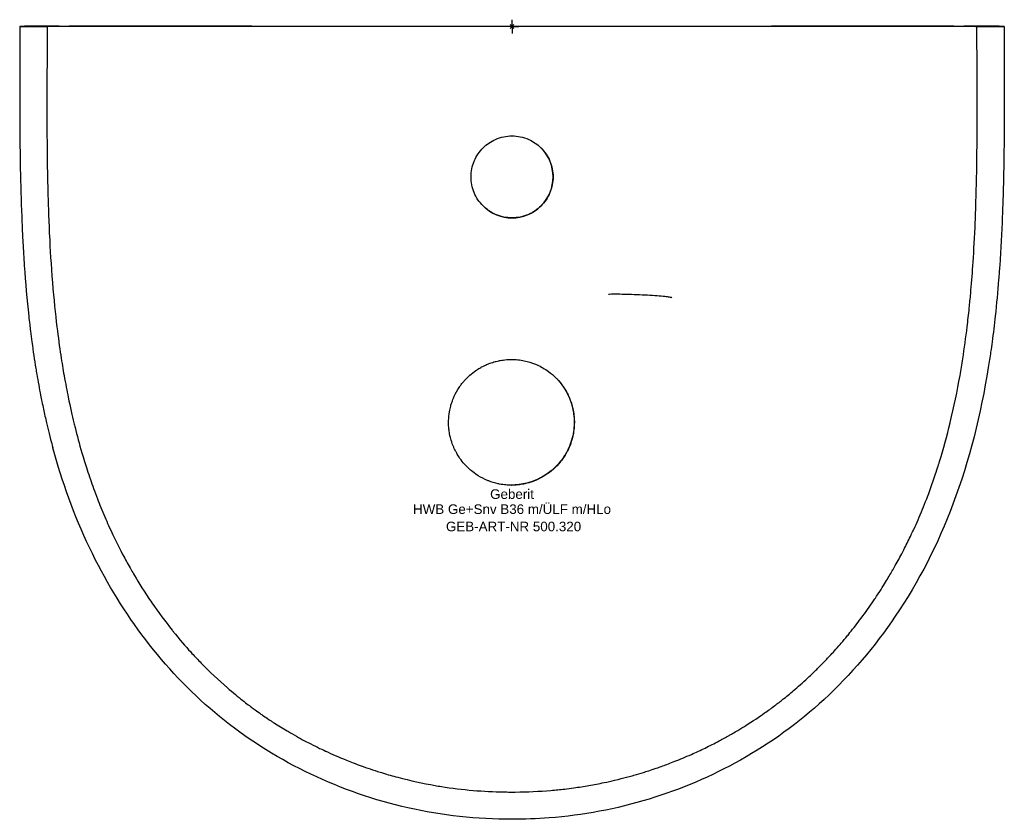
# Model space of a CAD drawing. Header units: millimetres. Extents: x -180 to 180, y -290 to 2.
import ezdxf
from ezdxf.enums import TextEntityAlignment as Align

# ---------------------------------------------------------------- set-up
doc = ezdxf.new("R2010")
doc.units = ezdxf.units.MM
doc.layers.get('0').update_dxf_attribs({"linetype": 'CONTINUOUS'})
for name, color, linetype, lineweight in [('Arbeitspunkt(DIN)', 7, 'CONTINUOUS', 25), ('GEB-ART-NR', 1, 'CONTINUOUS', 18), ('GEB-BEZUG', 2, 'CONTINUOUS', 25), ('GEB-TEXT', 5, 'CONTINUOUS', 18)]:
    doc.layers.add(name, color=color, linetype=linetype, lineweight=lineweight)
doc.layers.add('GEB-KONTUR-A', color=5, linetype='CONTINUOUS')
doc.styles.get("Standard").update_dxf_attribs({"font": 'arial.ttf'})

# ---------------------------------------------------------------- blocks, each defined once
blk = doc.blocks.new('Einfügepunkt')
at = {"layer": 'GEB-BEZUG'}
for p, q in [((-0.71, -0.71), (0.71, 0.71)), ((-0.71, 0.71), (0.71, -0.71))]:
    blk.add_line(p, q, dxfattribs=at)

msp = doc.modelspace()

# ---------------------------------------------------------------- linework, layer by layer
at = {"layer": 'Arbeitspunkt(DIN)', "ltscale": 25}
for q in [(-2.5, 0), (0, 2.5), (0, -2.5), (2.5, 0)]:
    msp.add_line((0, 0), q, dxfattribs=at)
at = {"layer": 'GEB-KONTUR-A', "ltscale": 25}
for p, q in [((-169.51, 0), (-170, 0)), ((-161.29, 0.18), (-161.95, 0.18)), ((-115.12, 0.12), (-105.12, 0.12)), ((-105.08, 0.09), (-115.08, 0.09)), ((-103.53, 0.13), (-103.12, 0.13)), ((-95.1, 0.12), (94.87, 0.12)), ((103.28, 0.13), (102.87, 0.13)), ((104.88, 0.12), (114.88, 0.12)), ((114.92, 0.09), (104.92, 0.09)), ((161.59, 0.19), (160.93, 0.19)), ((169.52, 0), (170, 0)), ((-0.27, -167.72), (-0.21, -167.79))]:
    msp.add_line(p, q, dxfattribs=at)
for centre, major_axis, ratio, start_param, end_param in [((-166.67, 0.17), (-8, 0), 0.001854, 4.89913, 6.200064), ((-161.97, 0.2), (-10.01, 0), 0.001854, 1.204042, 1.572653), ((-161.15, 0.05), (-72, 0), 0.001854, 3.784555, 4.714243), ((-115.1, 0.11), (-10, 0), 0.001854, 4.714243, 7.855836), ((-105.1, 0.11), (10, 0), 0.001854, 4.714243, 7.855836), ((-95.12, 0.14), (10, 0), 0.001854, 3.784555, 4.714243), ((94.85, 0.14), (-10, 0), 0.001854, 1.57265, 2.502338), ((104.9, 0.11), (-10, 0), 0.001854, 4.714243, 7.855836), ((161.06, 0.05), (-72, 0), 0.001854, 4.714243, 5.643931), ((114.9, 0.11), (10, 0), 0.001854, 4.714243, 7.855836), ((161.57, 0.2), (-10.01, 0), 0.001854, 1.572647, 1.941259), ((166.34, 0.17), (-8, 0), 0.001854, 3.228422, 4.529354), ((0, -54.99), (10.61, 10.6), 0.999997, 3.141923, 6.283185)]:
    msp.add_ellipse(centre, major_axis=major_axis, ratio=ratio, start_param=start_param, end_param=end_param, dxfattribs=at)
for points, knots in [([(-180.02, 0.02), (-180.02, -6.12), (-180.04, -14.18), (-180.04, -23.49), (-180.04, -27.05), (-180.04, -30.8), (-180.02, -34.68), (-180.02, -35.03), (-180.02, -35.38), (-180.01, -35.73), (-179.98, -40.95), (-179.93, -46.42), (-179.82, -52.02), (-179.72, -57.76), (-179.56, -63.64), (-179.32, -69.55), (-179.29, -70.49), (-179.25, -71.43), (-179.2, -72.37), (-179.11, -74.58), (-179, -76.78), (-178.88, -78.99), (-178.73, -81.83), (-178.55, -84.65), (-178.36, -87.45), (-177.92, -93.77), (-177.38, -99.97), (-176.73, -105.89), (-176.62, -106.95), (-176.5, -108), (-176.38, -109.03), (-176.28, -109.85), (-176.18, -110.66), (-176.09, -111.46), (-175.92, -112.78), (-175.75, -114.08), (-175.58, -115.37), (-175.13, -118.72), (-174.65, -121.95), (-174.15, -125.03), (-174.04, -125.74), (-173.92, -126.44), (-173.8, -127.14), (-173.34, -129.86), (-172.86, -132.46), (-172.39, -134.9), (-172.23, -135.68), (-172.08, -136.46), (-171.92, -137.21), (-171.73, -138.15), (-171.54, -139.05), (-171.36, -139.91), (-170.98, -141.66), (-170.62, -143.29), (-170.23, -144.98), (-170.08, -145.6), (-169.93, -146.23), (-169.77, -146.88), (-169.47, -148.16), (-169.12, -149.56), (-168.73, -151.06), (-168.48, -152.02), (-168.22, -153.02), (-167.93, -154.06)], [0, 0, 0, 0, 0.0512, 0.0512, 0.0512, 0.0707459, 0.0707459, 0.0707459, 0.0724885, 0.0724885, 0.0724885, 0.0986141, 0.0986141, 0.0986141, 0.1254088, 0.1254088, 0.1254088, 0.1296633, 0.1296633, 0.1296633, 0.1396736, 0.1396736, 0.1396736, 0.1525727, 0.1525727, 0.1525727, 0.1816368, 0.1816368, 0.1816368, 0.1868084, 0.1868084, 0.1868084, 0.1908736, 0.1908736, 0.1908736, 0.1975596, 0.1975596, 0.1975596, 0.2150281, 0.2150281, 0.2150281, 0.2190674, 0.2190674, 0.2190674, 0.2349098, 0.2349098, 0.2349098, 0.2400256, 0.2400256, 0.2400256, 0.2464102, 0.2464102, 0.2464102, 0.2593806, 0.2593806, 0.2593806, 0.2641848, 0.2641848, 0.2641848, 0.2736578, 0.2736578, 0.2736578, 0.2797173, 0.2797173, 0.2797173, 0.2797173]), ([(-174.64, 0.17), (-175.77, 0.15), (-176.79, 0.12), (-178.58, 0.07), (-179.36, 0.05), (-180.02, 0.02)], [-8.180288, -8.180288, -8.180288, -8.180288, -4.090145, -4.090145, -0.000001, -0.000001, -0.000001, -0.000001]), ([(-180.02, 0.02), (-180.01, 0.02), (-179.75, 0.02), (-179.25, 0.01), (-178.74, 0.01), (-178, 0.01), (-177.07, 0.01), (-176.15, 0.01), (-175.04, 0.01), (-173.83, 0), (-172.61, 0), (-171.31, 0), (-170, 0)], [-1.56861, -1.56861, -1.56861, -1.56861, -1.176111, -1.176111, -1.176111, -0.784301, -0.784301, -0.784301, -0.392489, -0.392489, -0.392489, -0.000001, -0.000001, -0.000001, -0.000001]), ([(-170, 0), (-170.03, -11.02), (-170.08, -19.19), (-170.1, -30.01), (-170.1, -33.56), (-170.07, -40.41), (-170.05, -43.23), (-169.98, -49.56), (-169.94, -53.06), (-169.71, -62.46), (-169.59, -67.15), (-169.27, -74.4), (-169.22, -75.43), (-168.93, -81.33), (-168.59, -87.16), (-167.56, -99.8), (-167, -105.14), (-165.97, -113.73), (-165.49, -117.17), (-164.61, -122.98), (-164.21, -125.42), (-163.28, -130.67), (-162.78, -133.26), (-161.53, -139.4), (-160.85, -142.34), (-160.07, -145.57), (-159.93, -146.13), (-159.05, -149.68), (-158.31, -152.45), (-157, -156.92), (-156.69, -157.96), (-155.75, -161), (-155.06, -163.16), (-153.48, -167.75), (-152.63, -170.1), (-150.83, -174.77), (-149.94, -176.98), (-148.04, -181.44), (-147.06, -183.62), (-144.78, -188.43), (-143.46, -191.07), (-141.12, -195.45), (-140.31, -196.93), (-138.93, -199.33), (-138.53, -200.01), (-136.54, -203.39), (-134.36, -206.9), (-131.81, -210.64), (-131.74, -210.74), (-129.34, -214.24), (-126.76, -217.73), (-124.08, -221.08), (-123.85, -221.37), (-123.45, -221.86), (-123.28, -222.08), (-120.68, -225.26), (-118.51, -227.71), (-115.94, -230.51), (-114.81, -231.71), (-110.59, -236.05), (-107.42, -239.03), (-103.85, -242.13), (-103.63, -242.31), (-101.34, -244.27), (-99.49, -245.75), (-96.52, -248.06), (-95.39, -248.9), (-93.57, -250.24), (-93.16, -250.53), (-92.21, -251.2), (-92.03, -251.33), (-91.09, -251.99), (-90.02, -252.74), (-87.78, -254.2), (-87.41, -254.45), (-85.62, -255.59), (-83.88, -256.67), (-81.65, -258), (-81.1, -258.32), (-78.21, -259.99), (-76.24, -261.05), (-72.02, -263.24), (-70.07, -264.18), (-68.15, -265.07), (-68.14, -265.08), (-65.86, -266.14), (-63.65, -267.12), (-59.04, -268.98), (-57.24, -269.68), (-53.11, -271.18), (-50.79, -271.97), (-47.92, -272.86), (-47.62, -272.95), (-45.48, -273.61), (-43.64, -274.13), (-37.26, -275.82), (-32.72, -276.81), (-27.37, -277.74), (-26.6, -277.87), (-22.09, -278.58), (-18.19, -279.06), (-10.49, -279.72), (-6.7, -279.91), (-2.2, -279.99), (-1.5, -280), (-0.54, -280), (-0.27, -280.01), (0, -280.01)], [0, 0, 0, 0, 0.0512, 0.0512, 0.089082, 0.089082, 0.139674, 0.139674, 0.203674, 0.203674, 0.246067, 0.246067, 0.252826, 0.252826, 0.283025, 0.283025, 0.311556, 0.311556, 0.335208, 0.335208, 0.356239, 0.356239, 0.385305, 0.385305, 0.434721, 0.434721, 0.445421, 0.445421, 0.503132, 0.503132, 0.519273, 0.519273, 0.547454, 0.547454, 0.571389, 0.571389, 0.590003, 0.590003, 0.605842, 0.605842, 0.622681, 0.622681, 0.632077, 0.632077, 0.635531, 0.635531, 0.647866, 0.647866, 0.648212, 0.648212, 0.659708, 0.659708, 0.660793, 0.660793, 0.661624, 0.661624, 0.67335, 0.67335, 0.682508, 0.682508, 0.707296, 0.707296, 0.708922, 0.708922, 0.724562, 0.724562, 0.739884, 0.739884, 0.765759, 0.765759, 0.771168, 0.771168, 0.79039, 0.79039, 0.793767, 0.793767, 0.805151, 0.805151, 0.809031, 0.809031, 0.826409, 0.826409, 0.851917, 0.851917, 0.852093, 0.852093, 0.882527, 0.882527, 0.897323, 0.897323, 0.911913, 0.911913, 0.913648, 0.913648, 0.924121, 0.924121, 0.949909, 0.949909, 0.954228, 0.954228, 0.975222, 0.975222, 0.994851, 0.994851, 0.998529, 0.998529, 1, 1, 1, 1]), ([(-167.73, 0.19), (-167.8, 0.19), (-167.87, 0.19), (-168.01, 0.19), (-168.08, 0.19), (-168.15, 0.19)], [-0.04294325, -0.04294325, -0.04294325, -0.04294325, -0.02147213, -0.02147213, -0.000001, -0.000001, -0.000001, -0.000001]), ([(-165.56, 0.19), (-165.97, 0.19), (-166.4, 0.19), (-167.27, 0.19), (-167.49, 0.19), (-167.73, 0.19)], [-0.1529412, -0.1529412, -0.1529412, -0.1529412, -0.0746412, -0.0746412, -0.00001, -0.00001, -0.00001, -0.00001]), ([(0, -280.01), (0.39, -280.01), (0.78, -280), (1.17, -280), (5.67, -279.97), (9.97, -279.77), (14.22, -279.4), (15.9, -279.26), (17.58, -279.09), (19.25, -278.9), (20.37, -278.77), (21.49, -278.62), (22.62, -278.47), (24.45, -278.22), (26.3, -277.93), (28.14, -277.61), (29.99, -277.29), (31.83, -276.94), (33.66, -276.55), (34.96, -276.28), (36.24, -275.99), (37.52, -275.69), (39.25, -275.28), (40.65, -274.92), (41.8, -274.62), (42.62, -274.4), (43.32, -274.21), (43.94, -274.04), (44.14, -273.98), (44.34, -273.92), (44.53, -273.87), (45.97, -273.46), (46.94, -273.16), (48.03, -272.83), (49.21, -272.46), (50.52, -272.05), (52.7, -271.3), (53.42, -271.05), (54.23, -270.77), (55.16, -270.43), (56.38, -269.99), (57.81, -269.46), (59.57, -268.76), (61.33, -268.07), (63.39, -267.22), (65.62, -266.22), (66.44, -265.86), (67.28, -265.48), (68.13, -265.09), (68.94, -264.71), (69.77, -264.32), (70.6, -263.91), (72.29, -263.1), (74.01, -262.22), (75.72, -261.31), (76.95, -260.66), (78.18, -259.99), (79.39, -259.3), (79.78, -259.08), (80.18, -258.85), (80.58, -258.62), (81.25, -258.24), (81.92, -257.84), (82.58, -257.45), (83.55, -256.87), (84.51, -256.28), (85.44, -255.7), (88.03, -254.08), (90.39, -252.49), (92.38, -251.09), (93.04, -250.62), (93.65, -250.18), (94.22, -249.76), (94.39, -249.64), (94.56, -249.52), (94.71, -249.4), (96.02, -248.45), (97.03, -247.68), (98, -246.92), (98.48, -246.54), (98.96, -246.17), (99.45, -245.78), (100.79, -244.7), (102.12, -243.61), (103.42, -242.5), (103.44, -242.48), (103.46, -242.46), (103.49, -242.44), (105.26, -240.92), (106.99, -239.36), (108.67, -237.79), (109.87, -236.65), (110.89, -235.66), (111.75, -234.81), (112.52, -234.05), (113.15, -233.4), (113.67, -232.87), (113.93, -232.61), (114.16, -232.37), (114.36, -232.17), (115.38, -231.11), (116.05, -230.41), (117.52, -228.79), (118.07, -228.18), (118.67, -227.51), (119.51, -226.55), (120.05, -225.94), (120.69, -225.2), (121.47, -224.27), (121.82, -223.85), (122.21, -223.39), (122.61, -222.9), (122.78, -222.7), (122.94, -222.49), (123.11, -222.29), (124.34, -220.78), (125.73, -219.02), (127.12, -217.17), (128.7, -215.08), (130.27, -212.88), (131.67, -210.84), (132.04, -210.31), (132.39, -209.79), (132.73, -209.29), (132.94, -208.97), (133.15, -208.66), (133.34, -208.36), (134.94, -205.94), (136.01, -204.22), (136.97, -202.64), (137.83, -201.22), (138.61, -199.9), (139.3, -198.68), (139.33, -198.65), (139.35, -198.61), (139.37, -198.57), (140.45, -196.68), (141.36, -195.03), (142.15, -193.53), (143.17, -191.61), (144.01, -189.96), (144.77, -188.41), (145.19, -187.57), (145.58, -186.76), (145.96, -185.95), (145.97, -185.92), (145.99, -185.89), (146, -185.86), (146.34, -185.15), (146.67, -184.44), (147, -183.72), (147.96, -181.61), (148.95, -179.38), (150.11, -176.53), (150.58, -175.4), (151.09, -174.12), (151.63, -172.72), (152.27, -171.05), (152.96, -169.18), (153.68, -167.16), (154.31, -165.38), (154.95, -163.47), (155.6, -161.46), (155.85, -160.66), (156.1, -159.86), (156.35, -159.06), (157.78, -154.44), (159.06, -149.75), (160.21, -145), (160.23, -144.94), (160.24, -144.88), (160.25, -144.82), (161.62, -139.17), (162.8, -133.43), (163.82, -127.62), (164.17, -125.62), (164.51, -123.6), (164.82, -121.58), (165.43, -117.69), (165.96, -113.78), (166.44, -109.84), (166.71, -107.57), (166.97, -105.3), (167.2, -103.02), (167.39, -101.21), (167.56, -99.45), (167.72, -97.67), (168.02, -94.4), (168.28, -91.1), (168.53, -87.49), (168.79, -83.73), (169.08, -78.87), (169.32, -73.4), (169.32, -73.37), (169.32, -73.34), (169.32, -73.3), (169.42, -71.05), (169.51, -68.69), (169.59, -66.27), (169.78, -60.64), (169.91, -54.65), (169.99, -48.73), (170.05, -44.56), (170.08, -40.43), (170.09, -36.49), (170.09, -36.06), (170.1, -35.64), (170.1, -35.21), (170.11, -31.21), (170.1, -27.54), (170.1, -24.21), (170.09, -19.68), (170.07, -15.79), (170.05, -12.54), (170.03, -8.33), (170.01, -4.25), (170, 0)], [0, 0, 0, 0, 0.002968, 0.002968, 0.002968, 0.03749, 0.03749, 0.03749, 0.0512, 0.0512, 0.0512, 0.060343, 0.060343, 0.060343, 0.075151, 0.075151, 0.075151, 0.089933, 0.089933, 0.089933, 0.100352, 0.100352, 0.100352, 0.114481, 0.114481, 0.114481, 0.124511, 0.124511, 0.124511, 0.127895, 0.127895, 0.127895, 0.153502, 0.153502, 0.153502, 0.181334, 0.181334, 0.181334, 0.190641, 0.190641, 0.190641, 0.202708, 0.202708, 0.202708, 0.214705, 0.214705, 0.214705, 0.21908, 0.21908, 0.21908, 0.223228, 0.223228, 0.223228, 0.231591, 0.231591, 0.231591, 0.237575, 0.237575, 0.237575, 0.239554, 0.239554, 0.239554, 0.242926, 0.242926, 0.242926, 0.247949, 0.247949, 0.247949, 0.261942, 0.261942, 0.261942, 0.266565, 0.266565, 0.266565, 0.267935, 0.267935, 0.267935, 0.279138, 0.279138, 0.279138, 0.284719, 0.284719, 0.284719, 0.299885, 0.299885, 0.299885, 0.300149, 0.300149, 0.300149, 0.320858, 0.320858, 0.320858, 0.335755, 0.335755, 0.335755, 0.348998, 0.348998, 0.348998, 0.355552, 0.355552, 0.355552, 0.388858, 0.388858, 0.388858, 0.401333, 0.401333, 0.401333, 0.409321, 0.409321, 0.409321, 0.41297, 0.41297, 0.41297, 0.414438, 0.414438, 0.414438, 0.425036, 0.425036, 0.425036, 0.437004, 0.437004, 0.437004, 0.440123, 0.440123, 0.440123, 0.442105, 0.442105, 0.442105, 0.458228, 0.458228, 0.458228, 0.472749, 0.472749, 0.472749, 0.473206, 0.473206, 0.473206, 0.495769, 0.495769, 0.495769, 0.524576, 0.524576, 0.524576, 0.540264, 0.540264, 0.540264, 0.540819, 0.540819, 0.540819, 0.554644, 0.554644, 0.554644, 0.594878, 0.594878, 0.594878, 0.610826, 0.610826, 0.610826, 0.629945, 0.629945, 0.629945, 0.646775, 0.646775, 0.646775, 0.653432, 0.653432, 0.653432, 0.691866, 0.691866, 0.691866, 0.692339, 0.692339, 0.692339, 0.738067, 0.738067, 0.738067, 0.753859, 0.753859, 0.753859, 0.78426, 0.78426, 0.78426, 0.801739, 0.801739, 0.801739, 0.815566, 0.815566, 0.815566, 0.841061, 0.841061, 0.841061, 0.867698, 0.867698, 0.867698, 0.867851, 0.867851, 0.867851, 0.87881, 0.87881, 0.87881, 0.904238, 0.904238, 0.904238, 0.922154, 0.922154, 0.922154, 0.924108, 0.924108, 0.924108, 0.942538, 0.942538, 0.942538, 0.967595, 0.967595, 0.967595, 1, 1, 1, 1]), ([(167.37, 0.19), (167.27, 0.19), (166.96, 0.19), (166.08, 0.19), (165.62, 0.19), (165.19, 0.19)], [-0.263838, -0.263838, -0.263838, -0.263838, -0.1378087, -0.1378087, -0.000001, -0.000001, -0.000001, -0.000001]), ([(167.79, 0.19), (167.72, 0.19), (167.65, 0.19), (167.51, 0.19), (167.44, 0.19), (167.37, 0.19)], [-0.04295189, -0.04295189, -0.04295189, -0.04295189, -0.02148025, -0.02148025, -0.00000862, -0.00000862, -0.00000862, -0.00000862]), ([(170, 0), (171.31, 0), (172.62, 0), (173.83, 0.01), (175.04, 0.01), (176.14, 0.01), (177.07, 0.01), (177.99, 0.01), (178.73, 0.01), (179.23, 0.02), (179.73, 0.02), (179.99, 0.02), (179.98, 0.02)], [-1.568622, -1.568622, -1.568622, -1.568622, -1.176127, -1.176127, -1.176127, -0.784314, -0.784314, -0.784314, -0.392502, -0.392502, -0.392502, -0.000001, -0.000001, -0.000001, -0.000001]), ([(179.98, 0.02), (179.27, 0.05), (178.45, 0.07), (176.55, 0.12), (175.49, 0.15), (174.31, 0.17)], [-8.180288, -8.180288, -8.180288, -8.180288, -4.090145, -4.090145, -0.000002, -0.000002, -0.000002, -0.000002]), ([(180.01, -26.47), (180.01, -29.21), (180, -31.94), (179.99, -34.68), (179.96, -40.45), (179.9, -46.21), (179.79, -52.02), (179.74, -55), (179.67, -58), (179.58, -61.01), (179.5, -63.84), (179.4, -66.69), (179.29, -69.55), (179.06, -75.45), (178.75, -81.41), (178.33, -87.45), (178.21, -89.15), (178.09, -90.85), (177.95, -92.56), (177.6, -96.95), (177.19, -101.39), (176.7, -105.89), (176.36, -109.02), (175.98, -112.18), (175.55, -115.37), (175.38, -116.6), (175.21, -117.83), (175.03, -119.07), (174.77, -120.93), (174.49, -122.74), (174.17, -124.69)], [0.086358, 0.086358, 0.086358, 0.086358, 0.1132712, 0.1132712, 0.1132712, 0.1699068, 0.1699068, 0.1699068, 0.1990656, 0.1990656, 0.1990656, 0.2265423, 0.2265423, 0.2265423, 0.2831779, 0.2831779, 0.2831779, 0.2990656, 0.2990656, 0.2990656, 0.3398135, 0.3398135, 0.3398135, 0.3681313, 0.3681313, 0.3681313, 0.3790656, 0.3790656, 0.3790656, 0.3953963, 0.3953963, 0.3953963, 0.3953963]), ([(0, -69.99), (-1.02, -69.99), (-2.03, -69.89), (-4.09, -69.47), (-5.12, -69.14), (-7.76, -67.96), (-9.27, -66.92), (-11.97, -64.25), (-13.09, -62.58), (-14.61, -58.92), (-15, -56.97), (-15, -53.02), (-14.61, -51.06), (-13.08, -47.4), (-11.96, -45.74), (-9.26, -43.06), (-7.75, -42.03), (-5.1, -40.85), (-4.07, -40.52), (-2.03, -40.1), (-1.01, -40), (0, -40)], [-4.725856, -4.725856, -4.725856, -4.725856, -4.420494, -4.420494, -4.096571, -4.096571, -3.551888, -3.551888, -2.955439, -2.955439, -2.36256, -2.36256, -1.769101, -1.769101, -1.172792, -1.172792, -0.627719, -0.627719, -0.304657, -0.304657, 0, 0, 0, 0]), ([(0, -40), (1.02, -40), (2.03, -40.1), (4.09, -40.52), (5.12, -40.85), (7.76, -42.03), (9.27, -43.06), (11.97, -45.74), (13.09, -47.41), (14.61, -51.07), (15, -53.02), (15, -56.98), (14.61, -58.93), (13.09, -62.59), (11.97, -64.25), (9.27, -66.93), (7.76, -67.96), (5.11, -69.14), (4.08, -69.47), (2.03, -69.89), (1.02, -69.99), (0, -69.99)], [-4.725852, -4.725852, -4.725852, -4.725852, -4.42084, -4.42084, -4.097357, -4.097357, -3.552282, -3.552282, -2.955973, -2.955973, -2.36253, -2.36253, -1.769636, -1.769636, -1.173189, -1.173189, -0.628508, -0.628508, -0.305006, -0.305006, 0, 0, 0, 0]), ([(58.43, -99.22), (58.43, -99.22), (58.43, -99.22), (58.42, -99.21), (58.36, -99.19), (58.14, -99.14), (57.91, -99.09), (57.17, -98.97), (56.58, -98.89), (55.08, -98.72), (54.1, -98.63), (51.95, -98.47), (50.74, -98.39), (48.23, -98.25), (46.89, -98.19), (44.34, -98.08), (43.1, -98.04), (40.78, -97.98), (39.68, -97.95), (37.77, -97.93), (36.96, -97.93), (35.78, -97.96), (35.35, -97.98), (35.24, -98), (35.24, -98), (35.24, -98)], [0.217765, 0.217765, 0.217765, 0.217765, 0.234405, 0.234405, 0.349969, 0.349969, 0.562444, 0.562444, 0.886339, 0.886339, 1.259297, 1.259297, 1.642212, 1.642212, 2.034003, 2.034003, 2.412241, 2.412241, 2.799919, 2.799919, 3.194803, 3.194803, 3.571836, 3.571836, 3.609055, 3.609055, 3.609055, 3.609055]), ([(-23.21, -144.79), (-23.21, -143.99), (-23.13, -142.71), (-23, -141.77), (-22.85, -140.64), (-22.68, -139.89), (-22.54, -139.33), (-22.38, -138.65), (-22.26, -138.26), (-22.13, -137.86), (-22.01, -137.47), (-21.89, -137.08), (-21.64, -136.43), (-21.58, -136.28), (-21.51, -136.1), (-21.42, -135.9), (-21.09, -135.1), (-20.56, -133.98), (-19.82, -132.77), (-19.66, -132.5), (-19.5, -132.27), (-19.36, -132.06), (-19.04, -131.57), (-18.79, -131.23), (-18.59, -130.96), (-18.19, -130.43), (-18.01, -130.21), (-17.68, -129.83), (-17.46, -129.58), (-17.08, -129.14), (-16.54, -128.6), (-16.12, -128.17), (-15.6, -127.68), (-15, -127.17), (-14.01, -126.35), (-13.36, -125.91), (-12.88, -125.6), (-12.3, -125.22), (-11.96, -125.01), (-11.44, -124.72), (-11.04, -124.49), (-10.52, -124.21), (-9.65, -123.82), (-9.45, -123.72), (-9.21, -123.62), (-8.95, -123.51), (-8.54, -123.34), (-8.08, -123.17), (-7.65, -123.03), (-6.82, -122.74), (-6.27, -122.6), (-5.86, -122.49), (-5.37, -122.37), (-5.1, -122.31), (-4.8, -122.25), (-4.45, -122.18), (-4.08, -122.1), (-3.22, -121.99), (-2.52, -121.89), (-1.35, -121.79), (-0.21, -121.79)], [0, 0, 0, 0, 0.0512, 0.0512, 0.0512, 0.11264, 0.11264, 0.11264, 0.186368, 0.186368, 0.186368, 0.257147, 0.257147, 0.257147, 0.27401, 0.27401, 0.27401, 0.342082, 0.342082, 0.342082, 0.357398, 0.357398, 0.357398, 0.393282, 0.393282, 0.393282, 0.46701, 0.46701, 0.46701, 0.516306, 0.516306, 0.516306, 0.555483, 0.555483, 0.555483, 0.619483, 0.619483, 0.619483, 0.696283, 0.696283, 0.696283, 0.755266, 0.755266, 0.755266, 0.769271, 0.769271, 0.769271, 0.791504, 0.791504, 0.791504, 0.834991, 0.834991, 0.834991, 0.887175, 0.887175, 0.887175, 0.949795, 0.949795, 0.949795, 1, 1, 1, 1]), ([(-0.21, -121.79), (0.45, -121.79), (1.33, -121.83), (2.09, -121.9), (3, -121.99), (3.7, -122.11), (4.48, -122.27), (5.86, -122.56), (7.22, -122.97), (8.53, -123.51), (8.74, -123.6), (8.94, -123.68), (9.14, -123.77), (10.61, -124.43), (12, -125.24), (13.3, -126.18), (14.31, -126.91), (15.26, -127.72), (16.13, -128.6), (16.39, -128.86), (16.64, -129.12), (16.88, -129.39), (17.64, -130.24), (18.4, -131.23), (18.95, -132.06), (19.02, -132.16), (19.09, -132.27), (19.15, -132.36), (19.83, -133.42), (20.15, -134.06), (20.38, -134.52), (20.61, -134.99), (20.74, -135.28), (20.92, -135.71), (20.95, -135.77), (20.98, -135.83), (21.01, -135.9), (21.18, -136.31), (21.41, -136.86), (21.7, -137.8), (21.98, -138.68), (22.32, -140.09), (22.47, -140.95), (22.64, -141.99), (22.7, -142.61), (22.74, -143.32), (22.77, -143.74), (22.79, -144.19), (22.79, -144.79)], [0, 0, 0, 0, 0.04096, 0.04096, 0.04096, 0.090112, 0.090112, 0.090112, 0.178266, 0.178266, 0.178266, 0.192034, 0.192034, 0.192034, 0.292034, 0.292034, 0.292034, 0.369306, 0.369306, 0.369306, 0.392034, 0.392034, 0.392034, 0.462975, 0.462975, 0.462975, 0.472034, 0.472034, 0.472034, 0.568034, 0.568034, 0.568034, 0.668034, 0.668034, 0.668034, 0.68263, 0.68263, 0.68263, 0.768034, 0.768034, 0.768034, 0.848034, 0.848034, 0.848034, 0.944034, 0.944034, 0.944034, 1, 1, 1, 1]), ([(174.17, -124.69), (171.42, -141.7), (167.31, -158.62), (155.82, -189.13), (148.75, -203.02), (132.64, -226.79), (123.9, -237.12), (104.84, -254.7), (94.49, -262.17), (72.95, -274.25), (61.68, -279.06), (38.24, -286.22), (25.89, -288.53), (9.02, -289.82), (4.5, -289.99), (-0.02, -289.99)], [0, 0, 0, 0, 5.171042, 5.171042, 9.781393, 9.781393, 13.78635, 13.78635, 17.563348, 17.563348, 21.195292, 21.195292, 24.91821, 24.91821, 26.272451, 26.272451, 26.272451, 26.272451]), ([(16.87, -129.38), (16.95, -129.47), (17.03, -129.57), (17.12, -129.66), (18.72, -131.53), (20.03, -133.65), (20.97, -135.92), (21.36, -136.85), (21.68, -137.81), (21.94, -138.78), (22.46, -140.72), (22.73, -142.72), (22.73, -144.72), (22.73, -145.61), (22.68, -146.49), (22.58, -147.37), (22.33, -149.48), (21.78, -151.56), (20.97, -153.52), (20.46, -154.76), (19.83, -155.96), (19.11, -157.09), (18.22, -158.5), (17.17, -159.81), (16, -160.99), (15.13, -161.85), (14.2, -162.65), (13.2, -163.36), (11.75, -164.41), (10.18, -165.29), (8.53, -165.97), (7.51, -166.39), (6.46, -166.74), (5.39, -167.01), (3.54, -167.48), (1.63, -167.72), (-0.27, -167.72)], [0.267547, 0.267547, 0.267547, 0.267547, 0.2728, 0.2728, 0.2728, 0.3749997, 0.3749997, 0.3749997, 0.4168, 0.4168, 0.4168, 0.5000001, 0.5000001, 0.5000001, 0.5368, 0.5368, 0.5368, 0.6249999, 0.6249999, 0.6249999, 0.6808, 0.6808, 0.6808, 0.7499999, 0.7499999, 0.7499999, 0.8008, 0.8008, 0.8008, 0.8750001, 0.8750001, 0.8750001, 0.9208, 0.9208, 0.9208, 1, 1, 1, 1]), ([(-0.21, -167.79), (-1.05, -167.79), (-1.59, -167.75), (-2.25, -167.7), (-2.91, -167.64), (-3.77, -167.52), (-4.6, -167.36), (-4.77, -167.33), (-4.94, -167.29), (-5.1, -167.26), (-6.27, -167), (-7.42, -166.66), (-8.54, -166.22), (-8.68, -166.17), (-8.81, -166.12), (-8.95, -166.06), (-10.14, -165.57), (-11.29, -164.98), (-12.39, -164.29), (-13.56, -163.56), (-14.34, -162.93), (-14.8, -162.56), (-15.36, -162.1), (-15.57, -161.9), (-15.91, -161.59), (-16.08, -161.44), (-16.27, -161.25), (-16.54, -160.98), (-16.69, -160.83), (-16.86, -160.66), (-17.05, -160.45), (-17.48, -159.99), (-18.14, -159.21), (-18.64, -158.54), (-18.93, -158.15), (-19.17, -157.81), (-19.36, -157.52), (-19.56, -157.22), (-19.72, -156.97), (-19.85, -156.75), (-20.16, -156.24), (-20.33, -155.94), (-20.49, -155.63), (-20.69, -155.26), (-20.89, -154.89), (-21.25, -154.08), (-21.3, -153.96), (-21.36, -153.82), (-21.42, -153.67), (-21.68, -153.05), (-22, -152.2), (-22.27, -151.28), (-22.67, -149.9), (-22.81, -149.06), (-22.9, -148.48), (-23.02, -147.77), (-23.06, -147.44), (-23.11, -146.91), (-23.15, -146.46), (-23.21, -145.86), (-23.21, -144.79)], [0, 0, 0, 0, 0.04096, 0.04096, 0.04096, 0.0818079, 0.0818079, 0.0818079, 0.090112, 0.090112, 0.090112, 0.1490944, 0.1490944, 0.1490944, 0.1562863, 0.1562863, 0.1562863, 0.2198733, 0.2198733, 0.2198733, 0.287821, 0.287821, 0.287821, 0.3693583, 0.3693583, 0.3693583, 0.4101198, 0.4101198, 0.4101198, 0.4319789, 0.4319789, 0.4319789, 0.4800715, 0.4800715, 0.4800715, 0.508708, 0.508708, 0.508708, 0.5377827, 0.5377827, 0.5377827, 0.6070361, 0.6070361, 0.6070361, 0.6901402, 0.6901402, 0.6901402, 0.7027539, 0.7027539, 0.7027539, 0.7539641, 0.7539641, 0.7539641, 0.8305528, 0.8305528, 0.8305528, 0.9224593, 0.9224593, 0.9224593, 1, 1, 1, 1]), ([(22.79, -144.79), (22.79, -145.52), (22.73, -146.68), (22.62, -147.57), (22.49, -148.64), (22.34, -149.31), (22.23, -149.81), (22.12, -150.32), (22.03, -150.64), (21.94, -150.97), (21.85, -151.31), (21.75, -151.66), (21.55, -152.24), (21.42, -152.61), (21.26, -153.07), (21.01, -153.67), (20.87, -154.01), (20.7, -154.39), (20.49, -154.83), (20.16, -155.5), (19.64, -156.47), (18.95, -157.52), (18.86, -157.65), (18.76, -157.79), (18.67, -157.93), (17.92, -159), (17.02, -160.08), (16.13, -160.98), (16.06, -161.05), (15.98, -161.12), (15.91, -161.19), (14.77, -162.32), (13.93, -162.95), (13.12, -163.53), (12.14, -164.22), (11.11, -164.84), (10.04, -165.37), (9.55, -165.62), (9.04, -165.85), (8.53, -166.06), (7.79, -166.36), (7.04, -166.63), (6.27, -166.85), (5.74, -167.01), (5.2, -167.15), (4.66, -167.26), (4.53, -167.29), (4.37, -167.33), (4.19, -167.36), (3.63, -167.47), (2.87, -167.59), (2.22, -167.66), (1.19, -167.77), (0.74, -167.77), (0.14, -167.78), (0.03, -167.79), (-0.09, -167.79), (-0.21, -167.79)], [0, 0, 0, 0, 0.08, 0.08, 0.08, 0.176, 0.176, 0.176, 0.276, 0.276, 0.276, 0.376, 0.376, 0.376, 0.439747, 0.439747, 0.439747, 0.476, 0.476, 0.476, 0.532533, 0.532533, 0.532533, 0.54, 0.54, 0.54, 0.596724, 0.596724, 0.596724, 0.60144, 0.60144, 0.60144, 0.675168, 0.675168, 0.675168, 0.763642, 0.763642, 0.763642, 0.804556, 0.804556, 0.804556, 0.863642, 0.863642, 0.863642, 0.904602, 0.904602, 0.904602, 0.914361, 0.914361, 0.914361, 0.943923, 0.943923, 0.943923, 0.991109, 0.991109, 0.991109, 1, 1, 1, 1]), ([(-0.02, -289.99), (-12.78, -289.99), (-25.62, -288.61), (-50.27, -283.04), (-62.24, -278.88), (-84.74, -268.17), (-95.43, -261.57), (-114.73, -246.25), (-123.45, -237.47), (-138.83, -218.41), (-145.58, -208.02), (-157.31, -185.6), (-162.18, -173.39), (-166.65, -158.65), (-167.31, -156.36), (-167.93, -154.06)], [0, 0, 0, 0, 3.827753, 3.827753, 7.582252, 7.582252, 11.304104, 11.304104, 14.972518, 14.972518, 18.652985, 18.652985, 22.562401, 22.562401, 23.276472, 23.276472, 23.276472, 23.276472])]:
    msp.add_open_spline(points, degree=3, knots=knots, dxfattribs=at)
for points in [[(0.01, 0), (-56.5, 0), (-113.01, 0), (-169.51, 0)], [(169.52, 0), (113.02, 0), (56.52, 0), (0.01, 0)], [(179.98, 0.02), (179.98, -8.81), (180.02, -17.64), (180.01, -26.47)]]:
    msp.add_open_spline(points, degree=3, dxfattribs=at)

# ---------------------------------------------------------------- block references
at = {"ltscale": 25}
msp.add_blockref('Einfügepunkt', (0, 0), dxfattribs=at)

# ---------------------------------------------------------------- texts
at = {"layer": 'GEB-ART-NR'}
msp.add_text('GEB-ART-NR 500.320', height=3.5, dxfattribs=at).set_placement((0.56, -184.63), align=Align.CENTER)
at = {"layer": 'GEB-TEXT'}
for s, p in [('Geberit', (0, -172.79)), ('HWB Ge+Snv B36 m/ÜLF m/HLo', (0, -178.29))]:
    msp.add_text(s, height=3.5, dxfattribs=at).set_placement(p, align=Align.CENTER)

doc.saveas('drawing.dxf')
